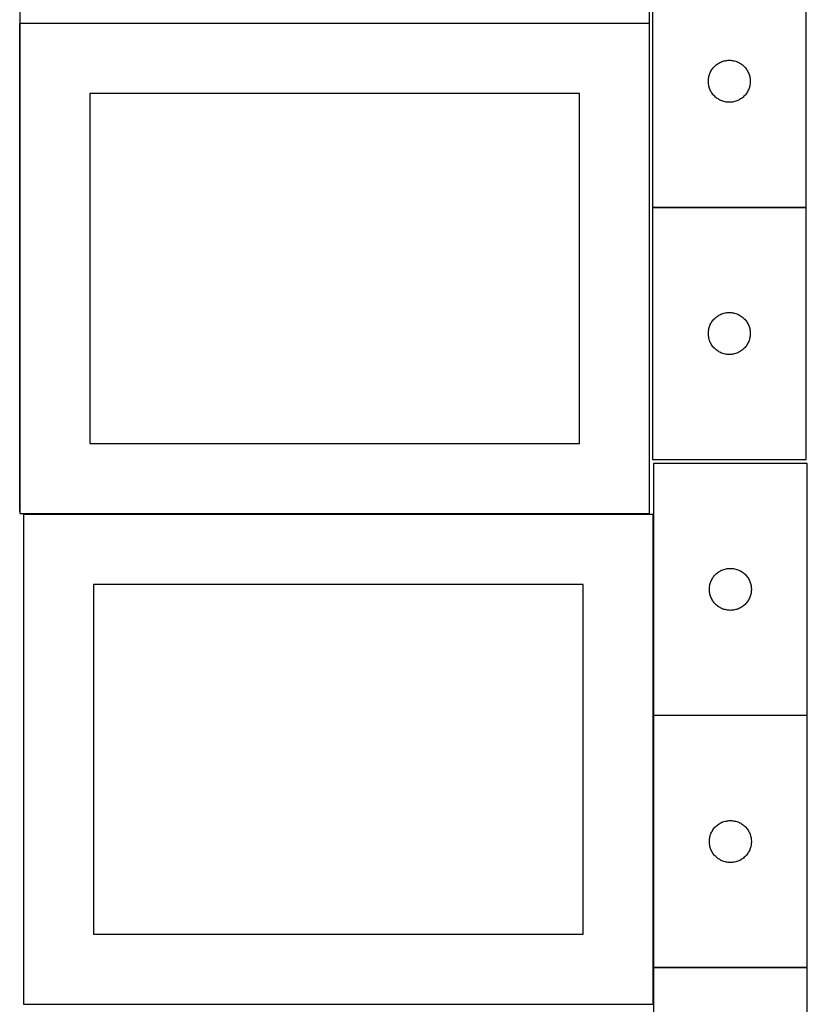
# Model space of a CAD drawing. Header units: millimetres. Extents: x 7 to 1493, y 7 to 2993.
# Tile 3 of 15: x 908 to 1471, y 708 to 1411. Entities that reach past the tile are written whole.
import ezdxf

# ---------------------------------------------------------------- set-up
doc = ezdxf.new("R2010")
doc.units = ezdxf.units.MM
doc.layers.add('COMMON', color=5, linetype='CONTINUOUS', true_color=0x0000ff)
doc.layers.add('CUT', color=7, linetype='CONTINUOUS', true_color=0x000000)

msp = doc.modelspace()

# ---------------------------------------------------------------- linework, layer by layer
at = {"layer": 'COMMON'}
for p, q in [((908.149577, 1059.774326), (908.149577, 1408.398433)), ((1358.249577, 1408.498434), (908.249577, 1408.498434)), ((1360.334996, 1277.098182), (1470.334996, 1277.098182)), ((1360.976785, 1057.708024), (1360.976785, 914.148623)), ((1360.976785, 913.948622), (1360.976785, 733.948622)), ((1471.076786, 914.048623), (1361.076786, 914.048623)), ((1360.976785, 733.748621), (1360.976785, 707.708024)), ((1471.076786, 733.848622), (1361.076786, 733.848622))]:
    msp.add_line(p, q, dxfattribs=at)
at = {"layer": 'CUT'}
for p, q in [((908.249577, 1758.598434), (908.249577, 1408.598434)), ((1358.249577, 1408.598434), (1358.249577, 1758.598434)), ((1360.334996, 1457.198183), (1360.334996, 1277.198183)), ((1470.334996, 1277.198183), (1470.334996, 1457.198183)), ((908.249577, 1408.598434), (1358.249577, 1408.598434)), ((1358.249577, 1408.398433), (908.249577, 1408.398433)), ((908.249577, 1408.398433), (908.249577, 1058.398433)), ((1358.249577, 1058.398433), (1358.249577, 1408.398433)), ((1405.432714, 1378.465162), (1406.025853, 1378.95998)), ((1406.025853, 1378.95998), (1406.643679, 1379.423608)), ((1406.643679, 1379.423608), (1407.284553, 1379.854817)), ((1407.284553, 1379.854817), (1407.946775, 1380.252462)), ((1407.946775, 1380.252462), (1408.628589, 1380.615489)), ((1408.628589, 1380.615489), (1409.328187, 1380.942937)), ((1409.328187, 1380.942937), (1410.043714, 1381.233935)), ((1410.043714, 1381.233935), (1410.773273, 1381.487714)), ((1410.773273, 1381.487714), (1411.514929, 1381.703599)), ((1411.514929, 1381.703599), (1412.266715, 1381.881018)), ((1412.266715, 1381.881018), (1413.026637, 1382.019502)), ((1413.026637, 1382.019502), (1413.792681, 1382.118681)), ((1413.792681, 1382.118681), (1414.562814, 1382.178294)), ((1414.562814, 1382.178294), (1415.334996, 1382.198183)), ((1415.334996, 1382.198183), (1416.107177, 1382.178294)), ((1416.107177, 1382.178294), (1416.877311, 1382.118681)), ((1416.877311, 1382.118681), (1417.643354, 1382.019502)), ((1417.643354, 1382.019502), (1418.403277, 1381.881018)), ((1418.403277, 1381.881018), (1419.155062, 1381.703599)), ((1419.155062, 1381.703599), (1419.896718, 1381.487714)), ((1419.896718, 1381.487714), (1420.626277, 1381.233935)), ((1420.626277, 1381.233935), (1421.341804, 1380.942937)), ((1421.341804, 1380.942937), (1422.041403, 1380.615489)), ((1422.041403, 1380.615489), (1422.723217, 1380.252462)), ((1422.723217, 1380.252462), (1423.385439, 1379.854817)), ((1423.385439, 1379.854817), (1424.026312, 1379.423608)), ((1424.026312, 1379.423608), (1424.644138, 1378.95998)), ((1424.644138, 1378.95998), (1425.237277, 1378.465162)), ((1400.932748, 1371.390468), (1401.167657, 1372.126319)), ((1401.167657, 1372.126319), (1401.440136, 1372.849102)), ((1401.440136, 1372.849102), (1401.749462, 1373.556899)), ((1401.749462, 1373.556899), (1402.094814, 1374.247834)), ((1402.094814, 1374.247834), (1402.475276, 1374.920075)), ((1402.475276, 1374.920075), (1402.88984, 1375.571839)), ((1402.88984, 1375.571839), (1403.337407, 1376.201397)), ((1403.337407, 1376.201397), (1403.816789, 1376.807081)), ((1403.816789, 1376.807081), (1404.326715, 1377.387283)), ((1404.326715, 1377.387283), (1404.865833, 1377.940466)), ((1404.865833, 1377.940466), (1405.432714, 1378.465162)), ((1425.237277, 1378.465162), (1425.804158, 1377.940466)), ((1425.804158, 1377.940466), (1426.343276, 1377.387283)), ((1426.343276, 1377.387283), (1426.853202, 1376.807081)), ((1426.853202, 1376.807081), (1427.332584, 1376.201397)), ((1427.332584, 1376.201397), (1427.780151, 1375.571839)), ((1427.780151, 1375.571839), (1428.194715, 1374.920075)), ((1428.194715, 1374.920075), (1428.575178, 1374.247834)), ((1428.575178, 1374.247834), (1428.92053, 1373.556899)), ((1428.92053, 1373.556899), (1429.229855, 1372.849102)), ((1429.229855, 1372.849102), (1429.502334, 1372.126319)), ((1429.502334, 1372.126319), (1429.737244, 1371.390468)), ((1400.339969, 1367.584402), (1400.379733, 1368.355815)), ((1400.339969, 1366.811964), (1400.339969, 1367.584402)), ((1400.379733, 1366.040551), (1400.339969, 1366.811964)), ((1400.379733, 1368.355815), (1400.459155, 1369.124158)), ((1400.459155, 1365.272208), (1400.379733, 1366.040551)), ((1400.459155, 1369.124158), (1400.578026, 1369.887395)), ((1400.578026, 1364.508972), (1400.459155, 1365.272208)), ((1400.578026, 1369.887395), (1400.73603, 1370.643499)), ((1400.73603, 1370.643499), (1400.932748, 1371.390468)), ((1429.737244, 1371.390468), (1429.933961, 1370.643499)), ((1429.933961, 1370.643499), (1430.091965, 1369.887395)), ((1430.091965, 1369.887395), (1430.210836, 1369.124158)), ((1430.210836, 1365.272208), (1430.091965, 1364.508972)), ((1430.210836, 1369.124158), (1430.290259, 1368.355815)), ((1430.290259, 1366.040551), (1430.210836, 1365.272208)), ((1430.290259, 1368.355815), (1430.330023, 1367.584402)), ((1430.330023, 1366.811964), (1430.290259, 1366.040551)), ((1430.330023, 1367.584402), (1430.330023, 1366.811964)), ((1308.249577, 1358.398433), (958.249577, 1358.398433)), ((958.249577, 1358.398433), (958.249577, 1108.398433)), ((1308.249577, 1108.398433), (1308.249577, 1358.398433)), ((1400.73603, 1363.752867), (1400.578026, 1364.508972)), ((1400.932748, 1363.005899), (1400.73603, 1363.752867)), ((1401.167657, 1362.270047), (1400.932748, 1363.005899)), ((1401.440136, 1361.547265), (1401.167657, 1362.270047)), ((1401.749462, 1360.839467), (1401.440136, 1361.547265)), ((1402.094814, 1360.148532), (1401.749462, 1360.839467)), ((1402.475276, 1359.476291), (1402.094814, 1360.148532)), ((1402.88984, 1358.824527), (1402.475276, 1359.476291)), ((1403.337407, 1358.194969), (1402.88984, 1358.824527)), ((1403.816789, 1357.589285), (1403.337407, 1358.194969)), ((1427.332584, 1358.194969), (1426.853202, 1357.589285)), ((1427.780151, 1358.824527), (1427.332584, 1358.194969)), ((1428.194715, 1359.476291), (1427.780151, 1358.824527)), ((1428.575178, 1360.148532), (1428.194715, 1359.476291)), ((1428.92053, 1360.839467), (1428.575178, 1360.148532)), ((1429.229855, 1361.547265), (1428.92053, 1360.839467)), ((1429.502334, 1362.270047), (1429.229855, 1361.547265)), ((1429.737244, 1363.005899), (1429.502334, 1362.270047)), ((1429.933961, 1363.752867), (1429.737244, 1363.005899)), ((1430.091965, 1364.508972), (1429.933961, 1363.752867)), ((1404.326715, 1357.009083), (1403.816789, 1357.589285)), ((1404.865833, 1356.4559), (1404.326715, 1357.009083)), ((1405.432714, 1355.931204), (1404.865833, 1356.4559)), ((1406.025853, 1355.436386), (1405.432714, 1355.931204)), ((1406.643679, 1354.972758), (1406.025853, 1355.436386)), ((1407.284553, 1354.54155), (1406.643679, 1354.972758)), ((1407.946775, 1354.143905), (1407.284553, 1354.54155)), ((1408.628589, 1353.780877), (1407.946775, 1354.143905)), ((1409.328187, 1353.45343), (1408.628589, 1353.780877)), ((1410.043714, 1353.162431), (1409.328187, 1353.45343)), ((1410.773273, 1352.908652), (1410.043714, 1353.162431)), ((1411.514929, 1352.692767), (1410.773273, 1352.908652)), ((1412.266715, 1352.515348), (1411.514929, 1352.692767)), ((1413.026637, 1352.376865), (1412.266715, 1352.515348)), ((1413.792681, 1352.277685), (1413.026637, 1352.376865)), ((1414.562814, 1352.218072), (1413.792681, 1352.277685)), ((1415.334996, 1352.198183), (1414.562814, 1352.218072)), ((1416.107177, 1352.218072), (1415.334996, 1352.198183)), ((1416.877311, 1352.277685), (1416.107177, 1352.218072)), ((1417.643354, 1352.376865), (1416.877311, 1352.277685)), ((1418.403277, 1352.515348), (1417.643354, 1352.376865)), ((1419.155062, 1352.692767), (1418.403277, 1352.515348)), ((1419.896718, 1352.908652), (1419.155062, 1352.692767)), ((1420.626277, 1353.162431), (1419.896718, 1352.908652)), ((1421.341804, 1353.45343), (1420.626277, 1353.162431)), ((1422.041403, 1353.780877), (1421.341804, 1353.45343)), ((1422.723217, 1354.143905), (1422.041403, 1353.780877)), ((1423.385439, 1354.54155), (1422.723217, 1354.143905)), ((1424.026312, 1354.972758), (1423.385439, 1354.54155)), ((1424.644138, 1355.436386), (1424.026312, 1354.972758)), ((1425.237277, 1355.931204), (1424.644138, 1355.436386)), ((1425.804158, 1356.4559), (1425.237277, 1355.931204)), ((1426.343276, 1357.009083), (1425.804158, 1356.4559)), ((1426.853202, 1357.589285), (1426.343276, 1357.009083)), ((1360.334996, 1277.198183), (1470.334996, 1277.198183)), ((1470.334996, 1276.998182), (1360.334996, 1276.998182)), ((1360.334996, 1276.998182), (1360.334996, 1096.998182)), ((1470.334996, 1096.998182), (1470.334996, 1276.998182)), ((1403.337407, 1196.001396), (1403.816789, 1196.60708)), ((1403.816789, 1196.60708), (1404.326715, 1197.187282)), ((1404.326715, 1197.187282), (1404.865833, 1197.740465)), ((1404.865833, 1197.740465), (1405.432714, 1198.265161)), ((1405.432714, 1198.265161), (1406.025853, 1198.759979)), ((1406.025853, 1198.759979), (1406.643679, 1199.223607)), ((1406.643679, 1199.223607), (1407.284553, 1199.654816)), ((1407.284553, 1199.654816), (1407.946775, 1200.052461)), ((1407.946775, 1200.052461), (1408.628589, 1200.415488)), ((1408.628589, 1200.415488), (1409.328187, 1200.742936)), ((1409.328187, 1200.742936), (1410.043714, 1201.033934)), ((1410.043714, 1201.033934), (1410.773273, 1201.287713)), ((1410.773273, 1201.287713), (1411.514929, 1201.503598)), ((1411.514929, 1201.503598), (1412.266715, 1201.681017)), ((1412.266715, 1201.681017), (1413.026637, 1201.819501)), ((1413.026637, 1201.819501), (1413.792681, 1201.91868)), ((1413.792681, 1201.91868), (1414.562814, 1201.978293)), ((1414.562814, 1201.978293), (1415.334996, 1201.998182)), ((1415.334996, 1201.998182), (1416.107177, 1201.978293)), ((1416.107177, 1201.978293), (1416.877311, 1201.91868)), ((1416.877311, 1201.91868), (1417.643354, 1201.819501)), ((1417.643354, 1201.819501), (1418.403277, 1201.681017)), ((1418.403277, 1201.681017), (1419.155062, 1201.503598)), ((1419.155062, 1201.503598), (1419.896718, 1201.287713)), ((1419.896718, 1201.287713), (1420.626277, 1201.033934)), ((1420.626277, 1201.033934), (1421.341804, 1200.742936)), ((1421.341804, 1200.742936), (1422.041403, 1200.415488)), ((1422.041403, 1200.415488), (1422.723217, 1200.052461)), ((1422.723217, 1200.052461), (1423.385439, 1199.654816)), ((1423.385439, 1199.654816), (1424.026312, 1199.223607)), ((1424.026312, 1199.223607), (1424.644138, 1198.759979)), ((1424.644138, 1198.759979), (1425.237277, 1198.265161)), ((1425.237277, 1198.265161), (1425.804158, 1197.740465)), ((1425.804158, 1197.740465), (1426.343276, 1197.187282)), ((1426.343276, 1197.187282), (1426.853202, 1196.60708)), ((1426.853202, 1196.60708), (1427.332584, 1196.001396)), ((1400.459155, 1188.924157), (1400.578026, 1189.687394)), ((1400.578026, 1189.687394), (1400.73603, 1190.443498)), ((1400.73603, 1190.443498), (1400.932748, 1191.190467)), ((1400.932748, 1191.190467), (1401.167657, 1191.926318)), ((1401.167657, 1191.926318), (1401.440136, 1192.649101)), ((1401.440136, 1192.649101), (1401.749462, 1193.356898)), ((1401.749462, 1193.356898), (1402.094814, 1194.047833)), ((1402.094814, 1194.047833), (1402.475276, 1194.720074)), ((1402.475276, 1194.720074), (1402.88984, 1195.371838)), ((1402.88984, 1195.371838), (1403.337407, 1196.001396)), ((1427.332584, 1196.001396), (1427.780151, 1195.371838)), ((1427.780151, 1195.371838), (1428.194715, 1194.720074)), ((1428.194715, 1194.720074), (1428.575178, 1194.047833)), ((1428.575178, 1194.047833), (1428.92053, 1193.356898)), ((1428.92053, 1193.356898), (1429.229855, 1192.649101)), ((1429.229855, 1192.649101), (1429.502334, 1191.926318)), ((1429.502334, 1191.926318), (1429.737244, 1191.190467)), ((1429.737244, 1191.190467), (1429.933961, 1190.443498)), ((1429.933961, 1190.443498), (1430.091965, 1189.687394)), ((1430.091965, 1189.687394), (1430.210836, 1188.924157)), ((1400.339969, 1187.384401), (1400.379733, 1188.155814)), ((1400.339969, 1186.611963), (1400.339969, 1187.384401)), ((1400.379733, 1185.84055), (1400.339969, 1186.611963)), ((1400.379733, 1188.155814), (1400.459155, 1188.924157)), ((1400.459155, 1185.072207), (1400.379733, 1185.84055)), ((1400.578026, 1184.308971), (1400.459155, 1185.072207)), ((1400.73603, 1183.552866), (1400.578026, 1184.308971)), ((1400.932748, 1182.805898), (1400.73603, 1183.552866)), ((1401.167657, 1182.070046), (1400.932748, 1182.805898)), ((1401.440136, 1181.347264), (1401.167657, 1182.070046)), ((1429.502334, 1182.070046), (1429.229855, 1181.347264)), ((1429.737244, 1182.805898), (1429.502334, 1182.070046)), ((1429.933961, 1183.552866), (1429.737244, 1182.805898)), ((1430.091965, 1184.308971), (1429.933961, 1183.552866)), ((1430.210836, 1185.072207), (1430.091965, 1184.308971)), ((1430.210836, 1188.924157), (1430.290259, 1188.155814)), ((1430.290259, 1185.84055), (1430.210836, 1185.072207)), ((1430.290259, 1188.155814), (1430.330023, 1187.384401)), ((1430.330023, 1186.611963), (1430.290259, 1185.84055)), ((1430.330023, 1187.384401), (1430.330023, 1186.611963)), ((1401.749462, 1180.639466), (1401.440136, 1181.347264)), ((1402.094814, 1179.948531), (1401.749462, 1180.639466)), ((1402.475276, 1179.27629), (1402.094814, 1179.948531)), ((1402.88984, 1178.624526), (1402.475276, 1179.27629)), ((1403.337407, 1177.994968), (1402.88984, 1178.624526)), ((1403.816789, 1177.389284), (1403.337407, 1177.994968)), ((1404.326715, 1176.809082), (1403.816789, 1177.389284)), ((1404.865833, 1176.255899), (1404.326715, 1176.809082)), ((1405.432714, 1175.731203), (1404.865833, 1176.255899)), ((1406.025853, 1175.236385), (1405.432714, 1175.731203)), ((1406.643679, 1174.772757), (1406.025853, 1175.236385)), ((1424.644138, 1175.236385), (1424.026312, 1174.772757)), ((1425.237277, 1175.731203), (1424.644138, 1175.236385)), ((1425.804158, 1176.255899), (1425.237277, 1175.731203)), ((1426.343276, 1176.809082), (1425.804158, 1176.255899)), ((1426.853202, 1177.389284), (1426.343276, 1176.809082)), ((1427.332584, 1177.994968), (1426.853202, 1177.389284)), ((1427.780151, 1178.624526), (1427.332584, 1177.994968)), ((1428.194715, 1179.27629), (1427.780151, 1178.624526)), ((1428.575178, 1179.948531), (1428.194715, 1179.27629)), ((1428.92053, 1180.639466), (1428.575178, 1179.948531)), ((1429.229855, 1181.347264), (1428.92053, 1180.639466)), ((1407.284553, 1174.341549), (1406.643679, 1174.772757)), ((1407.946775, 1173.943904), (1407.284553, 1174.341549)), ((1408.628589, 1173.580876), (1407.946775, 1173.943904)), ((1409.328187, 1173.253429), (1408.628589, 1173.580876)), ((1410.043714, 1172.96243), (1409.328187, 1173.253429)), ((1410.773273, 1172.708651), (1410.043714, 1172.96243)), ((1411.514929, 1172.492766), (1410.773273, 1172.708651)), ((1412.266715, 1172.315347), (1411.514929, 1172.492766)), ((1413.026637, 1172.176864), (1412.266715, 1172.315347)), ((1413.792681, 1172.077684), (1413.026637, 1172.176864)), ((1414.562814, 1172.018071), (1413.792681, 1172.077684)), ((1415.334996, 1171.998182), (1414.562814, 1172.018071)), ((1416.107177, 1172.018071), (1415.334996, 1171.998182)), ((1416.877311, 1172.077684), (1416.107177, 1172.018071)), ((1417.643354, 1172.176864), (1416.877311, 1172.077684)), ((1418.403277, 1172.315347), (1417.643354, 1172.176864)), ((1419.155062, 1172.492766), (1418.403277, 1172.315347)), ((1419.896718, 1172.708651), (1419.155062, 1172.492766)), ((1420.626277, 1172.96243), (1419.896718, 1172.708651)), ((1421.341804, 1173.253429), (1420.626277, 1172.96243)), ((1422.041403, 1173.580876), (1421.341804, 1173.253429)), ((1422.723217, 1173.943904), (1422.041403, 1173.580876)), ((1423.385439, 1174.341549), (1422.723217, 1173.943904)), ((1424.026312, 1174.772757), (1423.385439, 1174.341549)), ((958.249577, 1108.398433), (1308.249577, 1108.398433)), ((1360.334996, 1096.998182), (1470.334996, 1096.998182)), ((1471.076786, 1094.148623), (1361.076786, 1094.148623)), ((1361.076786, 1094.148623), (1361.076786, 914.148623)), ((1471.076786, 914.148623), (1471.076786, 1094.148623)), ((908.249577, 1058.398433), (1358.249577, 1058.398433)), ((1360.876785, 1057.708024), (910.876785, 1057.708024)), ((910.876785, 1057.708024), (910.876785, 707.708024)), ((1360.876785, 707.708024), (1360.876785, 1057.708024)), ((1403.631631, 1012.522278), (1404.079198, 1013.151837)), ((1404.079198, 1013.151837), (1404.55858, 1013.75752)), ((1404.55858, 1013.75752), (1405.068506, 1014.337723)), ((1405.068506, 1014.337723), (1405.607624, 1014.890905)), ((1405.607624, 1014.890905), (1406.174505, 1015.415602)), ((1406.174505, 1015.415602), (1406.767644, 1015.91042)), ((1406.767644, 1015.91042), (1407.38547, 1016.374048)), ((1407.38547, 1016.374048), (1408.026343, 1016.805256)), ((1408.026343, 1016.805256), (1408.688565, 1017.202901)), ((1408.688565, 1017.202901), (1409.370379, 1017.565929)), ((1409.370379, 1017.565929), (1410.069978, 1017.893376)), ((1410.069978, 1017.893376), (1410.785505, 1018.184375)), ((1410.785505, 1018.184375), (1411.515064, 1018.438153)), ((1411.515064, 1018.438153), (1412.25672, 1018.654038)), ((1412.25672, 1018.654038), (1413.008505, 1018.831458)), ((1413.008505, 1018.831458), (1413.768428, 1018.969941)), ((1413.768428, 1018.969941), (1414.534471, 1019.069121)), ((1414.534471, 1019.069121), (1415.304605, 1019.128734)), ((1415.304605, 1019.128734), (1416.076786, 1019.148623)), ((1416.076786, 1019.148623), (1416.848968, 1019.128734)), ((1416.848968, 1019.128734), (1417.619101, 1019.069121)), ((1417.619101, 1019.069121), (1418.385145, 1018.969941)), ((1418.385145, 1018.969941), (1419.145067, 1018.831458)), ((1419.145067, 1018.831458), (1419.896853, 1018.654038)), ((1419.896853, 1018.654038), (1420.638509, 1018.438153)), ((1420.638509, 1018.438153), (1421.368068, 1018.184375)), ((1421.368068, 1018.184375), (1422.083595, 1017.893376)), ((1422.083595, 1017.893376), (1422.783193, 1017.565929)), ((1422.783193, 1017.565929), (1423.465007, 1017.202901)), ((1423.465007, 1017.202901), (1424.127229, 1016.805256)), ((1424.127229, 1016.805256), (1424.768103, 1016.374048)), ((1424.768103, 1016.374048), (1425.385929, 1015.91042)), ((1425.385929, 1015.91042), (1425.979068, 1015.415602)), ((1425.979068, 1015.415602), (1426.545949, 1014.890905)), ((1426.545949, 1014.890905), (1427.085067, 1014.337723)), ((1427.085067, 1014.337723), (1427.594993, 1013.75752)), ((1427.594993, 1013.75752), (1428.074375, 1013.151837)), ((1428.074375, 1013.151837), (1428.521942, 1012.522278)), ((1310.876785, 1007.708024), (960.876785, 1007.708024)), ((960.876785, 1007.708024), (960.876785, 757.708024)), ((1310.876785, 757.708024), (1310.876785, 1007.708024)), ((1401.121523, 1005.306255), (1401.200946, 1006.074598)), ((1401.200946, 1006.074598), (1401.319817, 1006.837834)), ((1401.319817, 1006.837834), (1401.477821, 1007.593939)), ((1401.477821, 1007.593939), (1401.674538, 1008.340907)), ((1401.674538, 1008.340907), (1401.909448, 1009.076758)), ((1401.909448, 1009.076758), (1402.181927, 1009.799541)), ((1402.181927, 1009.799541), (1402.491252, 1010.507338)), ((1402.491252, 1010.507338), (1402.836604, 1011.198274)), ((1402.836604, 1011.198274), (1403.217067, 1011.870515)), ((1403.217067, 1011.870515), (1403.631631, 1012.522278)), ((1428.521942, 1012.522278), (1428.936506, 1011.870515)), ((1428.936506, 1011.870515), (1429.316968, 1011.198274)), ((1429.316968, 1011.198274), (1429.66232, 1010.507338)), ((1429.66232, 1010.507338), (1429.971646, 1009.799541)), ((1429.971646, 1009.799541), (1430.244125, 1009.076758)), ((1430.244125, 1009.076758), (1430.479034, 1008.340907)), ((1430.479034, 1008.340907), (1430.675752, 1007.593939)), ((1430.675752, 1007.593939), (1430.833756, 1006.837834)), ((1430.833756, 1006.837834), (1430.952626, 1006.074598)), ((1430.952626, 1006.074598), (1431.032049, 1005.306255)), ((1401.081759, 1004.534841), (1401.121523, 1005.306255)), ((1401.081759, 1003.762404), (1401.081759, 1004.534841)), ((1401.121523, 1002.990991), (1401.081759, 1003.762404)), ((1401.200946, 1002.222647), (1401.121523, 1002.990991)), ((1401.319817, 1001.459411), (1401.200946, 1002.222647)), ((1401.477821, 1000.703306), (1401.319817, 1001.459411)), ((1401.674538, 999.956338), (1401.477821, 1000.703306)), ((1401.909448, 999.220487), (1401.674538, 999.956338)), ((1402.181927, 998.497704), (1401.909448, 999.220487)), ((1430.244125, 999.220487), (1429.971646, 998.497704)), ((1430.479034, 999.956338), (1430.244125, 999.220487)), ((1430.675752, 1000.703306), (1430.479034, 999.956338)), ((1430.833756, 1001.459411), (1430.675752, 1000.703306)), ((1430.952626, 1002.222647), (1430.833756, 1001.459411)), ((1431.032049, 1002.990991), (1430.952626, 1002.222647)), ((1431.032049, 1005.306255), (1431.071813, 1004.534841)), ((1431.071813, 1003.762404), (1431.032049, 1002.990991)), ((1431.071813, 1004.534841), (1431.071813, 1003.762404)), ((1402.491252, 997.789907), (1402.181927, 998.497704)), ((1402.836604, 997.098971), (1402.491252, 997.789907)), ((1403.217067, 996.426731), (1402.836604, 997.098971)), ((1403.631631, 995.774967), (1403.217067, 996.426731)), ((1404.079198, 995.145408), (1403.631631, 995.774967)), ((1404.55858, 994.539725), (1404.079198, 995.145408)), ((1405.068506, 993.959523), (1404.55858, 994.539725)), ((1405.607624, 993.40634), (1405.068506, 993.959523)), ((1406.174505, 992.881644), (1405.607624, 993.40634)), ((1406.767644, 992.386825), (1406.174505, 992.881644)), ((1407.38547, 991.923198), (1406.767644, 992.386825)), ((1425.385929, 992.386825), (1424.768103, 991.923198)), ((1425.979068, 992.881644), (1425.385929, 992.386825)), ((1426.545949, 993.40634), (1425.979068, 992.881644)), ((1427.085067, 993.959523), (1426.545949, 993.40634)), ((1427.594993, 994.539725), (1427.085067, 993.959523)), ((1428.074375, 995.145408), (1427.594993, 994.539725)), ((1428.521942, 995.774967), (1428.074375, 995.145408)), ((1428.936506, 996.426731), (1428.521942, 995.774967)), ((1429.316968, 997.098971), (1428.936506, 996.426731)), ((1429.66232, 997.789907), (1429.316968, 997.098971)), ((1429.971646, 998.497704), (1429.66232, 997.789907)), ((1408.026343, 991.491989), (1407.38547, 991.923198)), ((1408.688565, 991.094344), (1408.026343, 991.491989)), ((1409.370379, 990.731316), (1408.688565, 991.094344)), ((1410.069978, 990.403869), (1409.370379, 990.731316)), ((1410.785505, 990.11287), (1410.069978, 990.403869)), ((1411.515064, 989.859092), (1410.785505, 990.11287)), ((1412.25672, 989.643207), (1411.515064, 989.859092)), ((1413.008505, 989.465787), (1412.25672, 989.643207)), ((1413.768428, 989.327304), (1413.008505, 989.465787)), ((1414.534471, 989.228124), (1413.768428, 989.327304)), ((1415.304605, 989.168511), (1414.534471, 989.228124)), ((1416.076786, 989.148623), (1415.304605, 989.168511)), ((1416.848968, 989.168511), (1416.076786, 989.148623)), ((1417.619101, 989.228124), (1416.848968, 989.168511)), ((1418.385145, 989.327304), (1417.619101, 989.228124)), ((1419.145067, 989.465787), (1418.385145, 989.327304)), ((1419.896853, 989.643207), (1419.145067, 989.465787)), ((1420.638509, 989.859092), (1419.896853, 989.643207)), ((1421.368068, 990.11287), (1420.638509, 989.859092)), ((1422.083595, 990.403869), (1421.368068, 990.11287)), ((1422.783193, 990.731316), (1422.083595, 990.403869)), ((1423.465007, 991.094344), (1422.783193, 990.731316)), ((1424.127229, 991.491989), (1423.465007, 991.094344)), ((1424.768103, 991.923198), (1424.127229, 991.491989)), ((1361.076786, 914.148623), (1471.076786, 914.148623)), ((1471.076786, 913.948622), (1361.076786, 913.948622)), ((1361.076786, 913.948622), (1361.076786, 733.948622)), ((1471.076786, 733.948622), (1471.076786, 913.948622)), ((1408.688565, 837.0029), (1409.370379, 837.365928)), ((1409.370379, 837.365928), (1410.069978, 837.693375)), ((1410.069978, 837.693375), (1410.785505, 837.984374)), ((1410.785505, 837.984374), (1411.515064, 838.238152)), ((1411.515064, 838.238152), (1412.25672, 838.454037)), ((1412.25672, 838.454037), (1413.008505, 838.631457)), ((1413.008505, 838.631457), (1413.768428, 838.76994)), ((1413.768428, 838.76994), (1414.534471, 838.86912)), ((1414.534471, 838.86912), (1415.304605, 838.928733)), ((1415.304605, 838.928733), (1416.076786, 838.948622)), ((1416.076786, 838.948622), (1416.848968, 838.928733)), ((1416.848968, 838.928733), (1417.619101, 838.86912)), ((1417.619101, 838.86912), (1418.385145, 838.76994)), ((1418.385145, 838.76994), (1419.145067, 838.631457)), ((1419.145067, 838.631457), (1419.896853, 838.454037)), ((1419.896853, 838.454037), (1420.638509, 838.238152)), ((1420.638509, 838.238152), (1421.368068, 837.984374)), ((1421.368068, 837.984374), (1422.083595, 837.693375)), ((1422.083595, 837.693375), (1422.783193, 837.365928)), ((1422.783193, 837.365928), (1423.465007, 837.0029)), ((1402.181927, 829.59954), (1402.491252, 830.307337)), ((1402.491252, 830.307337), (1402.836604, 830.998273)), ((1402.836604, 830.998273), (1403.217067, 831.670514)), ((1403.217067, 831.670514), (1403.631631, 832.322277)), ((1403.631631, 832.322277), (1404.079198, 832.951836)), ((1404.079198, 832.951836), (1404.55858, 833.557519)), ((1404.55858, 833.557519), (1405.068506, 834.137722)), ((1405.068506, 834.137722), (1405.607624, 834.690904)), ((1405.607624, 834.690904), (1406.174505, 835.215601)), ((1406.174505, 835.215601), (1406.767644, 835.710419)), ((1406.767644, 835.710419), (1407.38547, 836.174047)), ((1407.38547, 836.174047), (1408.026343, 836.605255)), ((1408.026343, 836.605255), (1408.688565, 837.0029)), ((1423.465007, 837.0029), (1424.127229, 836.605255)), ((1424.127229, 836.605255), (1424.768103, 836.174047)), ((1424.768103, 836.174047), (1425.385929, 835.710419)), ((1425.385929, 835.710419), (1425.979068, 835.215601)), ((1425.979068, 835.215601), (1426.545949, 834.690904)), ((1426.545949, 834.690904), (1427.085067, 834.137722)), ((1427.085067, 834.137722), (1427.594993, 833.557519)), ((1427.594993, 833.557519), (1428.074375, 832.951836)), ((1428.074375, 832.951836), (1428.521942, 832.322277)), ((1428.521942, 832.322277), (1428.936506, 831.670514)), ((1428.936506, 831.670514), (1429.316968, 830.998273)), ((1429.316968, 830.998273), (1429.66232, 830.307337)), ((1429.66232, 830.307337), (1429.971646, 829.59954)), ((1401.081759, 824.33484), (1401.121523, 825.106254)), ((1401.081759, 823.562403), (1401.081759, 824.33484)), ((1401.121523, 822.79099), (1401.081759, 823.562403)), ((1401.121523, 825.106254), (1401.200946, 825.874597)), ((1401.200946, 825.874597), (1401.319817, 826.637833)), ((1401.319817, 826.637833), (1401.477821, 827.393938)), ((1401.477821, 827.393938), (1401.674538, 828.140906)), ((1401.674538, 828.140906), (1401.909448, 828.876757)), ((1401.909448, 828.876757), (1402.181927, 829.59954)), ((1429.971646, 829.59954), (1430.244125, 828.876757)), ((1430.244125, 828.876757), (1430.479034, 828.140906)), ((1430.479034, 828.140906), (1430.675752, 827.393938)), ((1430.675752, 827.393938), (1430.833756, 826.637833)), ((1430.833756, 826.637833), (1430.952626, 825.874597)), ((1430.952626, 825.874597), (1431.032049, 825.106254)), ((1431.032049, 825.106254), (1431.071813, 824.33484)), ((1431.071813, 823.562403), (1431.032049, 822.79099)), ((1431.071813, 824.33484), (1431.071813, 823.562403)), ((1401.200946, 822.022646), (1401.121523, 822.79099)), ((1401.319817, 821.25941), (1401.200946, 822.022646)), ((1401.477821, 820.503305), (1401.319817, 821.25941)), ((1401.674538, 819.756337), (1401.477821, 820.503305)), ((1401.909448, 819.020486), (1401.674538, 819.756337)), ((1402.181927, 818.297703), (1401.909448, 819.020486)), ((1402.491252, 817.589906), (1402.181927, 818.297703)), ((1402.836604, 816.89897), (1402.491252, 817.589906)), ((1403.217067, 816.22673), (1402.836604, 816.89897)), ((1403.631631, 815.574966), (1403.217067, 816.22673)), ((1428.936506, 816.22673), (1428.521942, 815.574966)), ((1429.316968, 816.89897), (1428.936506, 816.22673)), ((1429.66232, 817.589906), (1429.316968, 816.89897)), ((1429.971646, 818.297703), (1429.66232, 817.589906)), ((1430.244125, 819.020486), (1429.971646, 818.297703)), ((1430.479034, 819.756337), (1430.244125, 819.020486)), ((1430.675752, 820.503305), (1430.479034, 819.756337)), ((1430.833756, 821.25941), (1430.675752, 820.503305)), ((1430.952626, 822.022646), (1430.833756, 821.25941)), ((1431.032049, 822.79099), (1430.952626, 822.022646)), ((1404.079198, 814.945407), (1403.631631, 815.574966)), ((1404.55858, 814.339724), (1404.079198, 814.945407)), ((1405.068506, 813.759522), (1404.55858, 814.339724)), ((1405.607624, 813.206339), (1405.068506, 813.759522)), ((1406.174505, 812.681643), (1405.607624, 813.206339)), ((1406.767644, 812.186824), (1406.174505, 812.681643)), ((1407.38547, 811.723197), (1406.767644, 812.186824)), ((1408.026343, 811.291988), (1407.38547, 811.723197)), ((1408.688565, 810.894343), (1408.026343, 811.291988)), ((1409.370379, 810.531315), (1408.688565, 810.894343)), ((1410.069978, 810.203868), (1409.370379, 810.531315)), ((1410.785505, 809.912869), (1410.069978, 810.203868)), ((1411.515064, 809.659091), (1410.785505, 809.912869)), ((1412.25672, 809.443206), (1411.515064, 809.659091)), ((1413.008505, 809.265786), (1412.25672, 809.443206)), ((1413.768428, 809.127303), (1413.008505, 809.265786)), ((1414.534471, 809.028123), (1413.768428, 809.127303)), ((1418.385145, 809.127303), (1417.619101, 809.028123)), ((1419.145067, 809.265786), (1418.385145, 809.127303)), ((1419.896853, 809.443206), (1419.145067, 809.265786)), ((1420.638509, 809.659091), (1419.896853, 809.443206)), ((1421.368068, 809.912869), (1420.638509, 809.659091)), ((1422.083595, 810.203868), (1421.368068, 809.912869)), ((1422.783193, 810.531315), (1422.083595, 810.203868)), ((1423.465007, 810.894343), (1422.783193, 810.531315)), ((1424.127229, 811.291988), (1423.465007, 810.894343)), ((1424.768103, 811.723197), (1424.127229, 811.291988)), ((1425.385929, 812.186824), (1424.768103, 811.723197)), ((1425.979068, 812.681643), (1425.385929, 812.186824)), ((1426.545949, 813.206339), (1425.979068, 812.681643)), ((1427.085067, 813.759522), (1426.545949, 813.206339)), ((1427.594993, 814.339724), (1427.085067, 813.759522)), ((1428.074375, 814.945407), (1427.594993, 814.339724)), ((1428.521942, 815.574966), (1428.074375, 814.945407)), ((1415.304605, 808.96851), (1414.534471, 809.028123)), ((1416.076786, 808.948622), (1415.304605, 808.96851)), ((1416.848968, 808.96851), (1416.076786, 808.948622)), ((1417.619101, 809.028123), (1416.848968, 808.96851)), ((960.876785, 757.708024), (1310.876785, 757.708024)), ((1361.076786, 733.948622), (1471.076786, 733.948622)), ((1471.076786, 733.748621), (1361.076786, 733.748621)), ((1361.076786, 733.748621), (1361.076786, 553.748621)), ((1471.076786, 553.748621), (1471.076786, 733.748621)), ((910.876785, 707.708024), (1360.876785, 707.708024))]:
    msp.add_line(p, q, dxfattribs=at)

doc.saveas('drawing.dxf')
